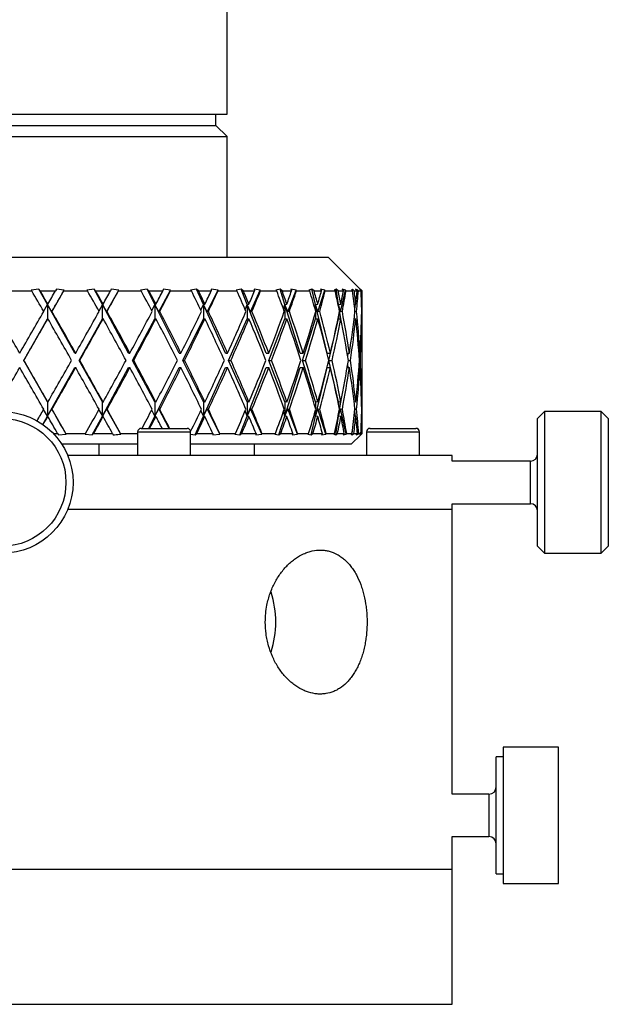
# Model space of a CAD drawing. Header units: inches. Extents: x 0.6 to 20.8, y 0.4 to 16.7.
# Tile 11 of 15: x 10.9 to 12.5, y 11.2 to 13.9. Entities that reach past the tile are written whole.
import ezdxf

# ---------------------------------------------------------------- set-up
doc = ezdxf.new("R2010")
doc.units = ezdxf.units.IN
doc.header["$MEASUREMENT"] = 0

msp = doc.modelspace()

# ---------------------------------------------------------------- linework, layer by layer
at = {"color": 7, "linetype": 'Continuous', "lineweight": 25}
for p, q in [((11.4518, 13.6539), (11.4518, 14.007)), ((10.2292, 13.6539), (11.4518, 13.6539)), ((11.4205, 13.6226), (11.4205, 13.6539)), ((10.2591, 13.6226), (11.4205, 13.6226)), ((11.4518, 13.5914), (11.4205, 13.6226)), ((10.2292, 13.5914), (11.4518, 13.5914)), ((11.4518, 13.2565), (11.4518, 13.5914)), ((9.9205, 13.2565), (11.0119, 13.2565)), ((11.0119, 13.2565), (11.733, 13.2565)), ((11.8227, 13.1669), (11.733, 13.2565)), ((10.8417, 13.1628), (10.9091, 13.1628)), ((10.9285, 13.1675), (10.9073, 13.165)), ((10.9073, 13.165), (10.9091, 13.1628)), ((10.9322, 13.1628), (10.9285, 13.1675)), ((10.9527, 13.1246), (10.9285, 13.1675)), ((10.9322, 13.1628), (10.975, 13.1628)), ((10.9643, 13.1047), (10.9991, 13.165)), ((10.9775, 13.1675), (10.975, 13.1628)), ((10.9991, 13.165), (10.9775, 13.1675)), ((10.9979, 13.1628), (10.9991, 13.165)), ((10.9979, 13.1628), (11.0639, 13.1628)), ((11.0821, 13.1675), (11.0619, 13.165)), ((11.0619, 13.165), (11.0639, 13.1628)), ((11.0865, 13.1628), (11.0821, 13.1675)), ((11.1053, 13.1246), (11.0821, 13.1675)), ((11.0865, 13.1628), (11.1279, 13.1628)), ((11.1167, 13.1047), (11.1507, 13.165)), ((11.1295, 13.1675), (11.1279, 13.1628)), ((11.1507, 13.165), (11.1295, 13.1675)), ((11.15, 13.1628), (11.1507, 13.165)), ((11.15, 13.1628), (11.213, 13.1628)), ((11.2295, 13.1675), (11.2107, 13.165)), ((11.2107, 13.165), (11.213, 13.1628)), ((11.2343, 13.1628), (11.2295, 13.1675)), ((11.251, 13.1246), (11.2295, 13.1675)), ((11.2343, 13.1628), (11.2733, 13.1628)), ((11.2618, 13.1047), (11.2944, 13.165)), ((11.2741, 13.1675), (11.2733, 13.1628)), ((11.2944, 13.165), (11.2741, 13.1675)), ((11.294, 13.1628), (11.2944, 13.165)), ((11.294, 13.1628), (11.3525, 13.1628)), ((11.3669, 13.1675), (11.35, 13.165)), ((11.35, 13.165), (11.3525, 13.1628)), ((11.3722, 13.1628), (11.3669, 13.1675)), ((11.3862, 13.1246), (11.3669, 13.1675)), ((11.3722, 13.1628), (11.4078, 13.1628)), ((11.3963, 13.1047), (11.4265, 13.165)), ((11.4265, 13.165), (11.4077, 13.1675)), ((11.4077, 13.1675), (11.4078, 13.1628)), ((11.4266, 13.1628), (11.4265, 13.165)), ((11.4266, 13.1628), (11.4791, 13.1628)), ((11.4911, 13.1675), (11.4765, 13.165)), ((11.4765, 13.165), (11.4791, 13.1628)), ((11.4966, 13.1628), (11.4911, 13.1675)), ((11.5077, 13.1246), (11.4911, 13.1675)), ((11.4966, 13.1628), (11.528, 13.1628)), ((11.5167, 13.1047), (11.5439, 13.165)), ((11.5439, 13.165), (11.527, 13.1675)), ((11.527, 13.1675), (11.528, 13.1628)), ((11.5444, 13.1628), (11.5439, 13.165)), ((11.5444, 13.1628), (11.5897, 13.1628)), ((11.5988, 13.1675), (11.587, 13.165)), ((11.587, 13.165), (11.5897, 13.1628)), ((11.6045, 13.1628), (11.5988, 13.1675)), ((11.6124, 13.1246), (11.5988, 13.1675)), ((11.6045, 13.1628), (11.6309, 13.1628)), ((11.6202, 13.1047), (11.6436, 13.165)), ((11.6436, 13.165), (11.629, 13.1675)), ((11.629, 13.1675), (11.6309, 13.1628)), ((11.6445, 13.1628), (11.6436, 13.165)), ((11.6445, 13.1628), (11.6814, 13.1628)), ((11.6876, 13.1675), (11.6787, 13.165)), ((11.6787, 13.165), (11.6814, 13.1628)), ((11.6933, 13.1628), (11.6876, 13.1675)), ((11.6977, 13.1246), (11.6876, 13.1675)), ((11.6933, 13.1628), (11.714, 13.1628)), ((11.7041, 13.1047), (11.7232, 13.165)), ((11.7232, 13.165), (11.7113, 13.1675)), ((11.7113, 13.1675), (11.714, 13.1628)), ((11.7245, 13.1628), (11.7232, 13.165)), ((11.7245, 13.1628), (11.7521, 13.1628)), ((11.7552, 13.1675), (11.7495, 13.165)), ((11.7495, 13.165), (11.7521, 13.1628)), ((11.7607, 13.1628), (11.7552, 13.1675)), ((11.7617, 13.1246), (11.7552, 13.1675)), ((11.7607, 13.1628), (11.7752, 13.1628)), ((11.7664, 13.1047), (11.7807, 13.165)), ((11.7807, 13.165), (11.7718, 13.1675)), ((11.7718, 13.1675), (11.7752, 13.1628)), ((11.7824, 13.1628), (11.7807, 13.165)), ((11.7824, 13.1628), (11.8, 13.1628)), ((11.7999, 13.1675), (11.7975, 13.165)), ((11.7975, 13.165), (11.8, 13.1628)), ((11.8051, 13.1628), (11.7999, 13.1675)), ((11.8003, 13.1612), (11.7999, 13.1675)), ((11.8051, 13.1628), (11.8131, 13.1628)), ((11.8147, 13.165), (11.809, 13.1675)), ((11.809, 13.1675), (11.8131, 13.1628)), ((11.8108, 13.1389), (11.8147, 13.165)), ((11.8167, 13.1628), (11.8147, 13.165)), ((11.8167, 13.1628), (11.824, 13.1628)), ((11.8255, 13.1628), (11.8206, 13.1675)), ((11.8206, 13.1675), (11.8217, 13.165)), ((11.8217, 13.165), (11.824, 13.1628)), ((11.8226, 13.1669), (11.8221, 13.1675)), ((11.8221, 13.1675), (11.8268, 13.1628)), ((11.8255, 13.1628), (11.8268, 13.1628)), ((11.8268, 13.0738), (11.8268, 13.1371)), ((10.942, 13.1058), (10.9527, 13.1246)), ((10.9527, 13.1246), (10.9536, 13.1255)), ((10.9527, 13.1246), (10.9527, 13.0846)), ((11.029, 12.9896), (10.9527, 13.1246)), ((10.9643, 13.1047), (10.9527, 13.1246)), ((10.9651, 13.1055), (10.9643, 13.1047)), ((11.1053, 13.1246), (11.0955, 13.1066)), ((11.1072, 13.1255), (11.1053, 13.1246)), ((11.1053, 13.0846), (11.1053, 13.1246)), ((11.1781, 12.9896), (11.1053, 13.1246)), ((11.1053, 13.1246), (11.1167, 13.1047)), ((11.1167, 13.1047), (11.1183, 13.1055)), ((11.2423, 13.1076), (11.251, 13.1246)), ((11.251, 13.1246), (11.2539, 13.1255)), ((11.251, 13.1246), (11.251, 13.0846)), ((11.3186, 12.9896), (11.251, 13.1246)), ((11.2618, 13.1047), (11.251, 13.1246)), ((11.2644, 13.1055), (11.2618, 13.1047)), ((11.379, 13.1087), (11.3862, 13.1246)), ((11.3862, 13.1246), (11.3901, 13.1255)), ((11.3862, 13.1246), (11.3862, 13.0846)), ((11.4469, 12.9896), (11.3862, 13.1246)), ((11.3963, 13.1047), (11.3862, 13.1246)), ((11.3997, 13.1055), (11.3963, 13.1047)), ((11.502, 13.1101), (11.5077, 13.1246)), ((11.5077, 13.1246), (11.5124, 13.1255)), ((11.5077, 13.1246), (11.5077, 13.0846)), ((11.5167, 13.1047), (11.5077, 13.1246)), ((11.56, 12.9896), (11.5077, 13.1246)), ((11.5208, 13.1055), (11.5167, 13.1047)), ((11.6084, 13.1121), (11.6124, 13.1246)), ((11.6124, 13.1246), (11.6179, 13.1255)), ((11.6124, 13.1246), (11.6124, 13.0846)), ((11.6551, 12.9896), (11.6124, 13.1246)), ((11.6202, 13.1047), (11.6124, 13.1246)), ((11.6249, 13.1055), (11.6202, 13.1047)), ((11.6955, 13.1151), (11.6977, 13.1246)), ((11.6977, 13.1246), (11.7038, 13.1255)), ((11.6977, 13.1246), (11.6977, 13.1072)), ((11.7297, 12.9896), (11.6977, 13.1246)), ((11.7041, 13.1047), (11.6977, 13.1246)), ((11.6977, 13.1039), (11.6977, 13.0846)), ((11.7093, 13.1055), (11.7041, 13.1047)), ((11.7611, 13.1209), (11.7617, 13.1246)), ((11.7617, 13.1246), (11.7682, 13.1255)), ((11.7617, 13.1246), (11.7617, 13.1181)), ((11.7676, 13.0855), (11.7617, 13.1246)), ((11.7664, 13.1047), (11.7617, 13.1246)), ((11.772, 13.1055), (11.7664, 13.1047)), ((11.8049, 13.1249), (11.8094, 13.1255)), ((11.8065, 13.1109), (11.8087, 13.1255)), ((11.8114, 13.1055), (11.8071, 13.1049)), ((11.8254, 13.1254), (11.8263, 13.1255)), ((11.8266, 13.1055), (11.8259, 13.1054)), ((10.8865, 12.9696), (10.9527, 13.0846)), ((10.9527, 13.0846), (10.9536, 13.0855)), ((11.0403, 12.9696), (11.1053, 13.0846)), ((11.1072, 13.0855), (11.1053, 13.0846)), ((11.1889, 12.9696), (11.251, 13.0846)), ((11.251, 13.0846), (11.2539, 13.0855)), ((11.3286, 12.9696), (11.3862, 13.0846)), ((11.3862, 13.0846), (11.3901, 13.0855)), ((11.4559, 12.9696), (11.5077, 13.0846)), ((11.5077, 13.0846), (11.5124, 13.0855)), ((11.5678, 12.9696), (11.6124, 13.0846)), ((11.6124, 13.0846), (11.6179, 13.0855)), ((11.6614, 12.9696), (11.6977, 13.0846)), ((11.6977, 13.0846), (11.7038, 13.0855)), ((11.7344, 12.9696), (11.7617, 13.0846)), ((11.7617, 13.0929), (11.7617, 13.0846)), ((11.7617, 13.0846), (11.7682, 13.0855)), ((11.8047, 13.0849), (11.8094, 13.0855)), ((11.805, 13.0849), (11.8049, 13.0866)), ((11.8254, 13.0854), (11.8263, 13.0855)), ((11.8268, 12.9054), (11.8268, 13.0338)), ((10.9527, 12.8547), (10.8865, 12.9696)), ((10.8865, 12.9696), (10.8869, 12.9696)), ((11.029, 12.9896), (11.0311, 12.9896)), ((11.1053, 12.8547), (11.0403, 12.9696)), ((11.0403, 12.9696), (11.0423, 12.9696)), ((11.1781, 12.9896), (11.1817, 12.9896)), ((11.251, 12.8547), (11.1889, 12.9696)), ((11.1889, 12.9696), (11.1924, 12.9696)), ((11.3186, 12.9896), (11.3236, 12.9896)), ((11.3862, 12.8547), (11.3286, 12.9696)), ((11.3286, 12.9696), (11.3335, 12.9696)), ((11.4469, 12.9896), (11.4532, 12.9896)), ((11.5077, 12.8547), (11.4559, 12.9696)), ((11.4559, 12.9696), (11.4622, 12.9696)), ((11.56, 12.9896), (11.5674, 12.9896)), ((11.6124, 12.8547), (11.5678, 12.9696)), ((11.5678, 12.9696), (11.5751, 12.9696)), ((11.6551, 12.9896), (11.6634, 12.9896)), ((11.6977, 12.8547), (11.6614, 12.9696)), ((11.6614, 12.9696), (11.6697, 12.9696)), ((11.7297, 12.9896), (11.7388, 12.9896)), ((11.7617, 12.8547), (11.7344, 12.9696)), ((11.7344, 12.9696), (11.7435, 12.9696)), ((11.7854, 12.9896), (11.7917, 12.9896)), ((11.7868, 12.981), (11.7882, 12.9896)), ((11.7887, 12.9696), (11.7947, 12.9696)), ((11.8182, 12.9896), (11.8209, 12.9896)), ((11.8196, 12.9696), (11.8221, 12.9696)), ((10.9527, 12.8147), (11.029, 12.9496)), ((11.029, 12.9496), (11.0311, 12.9496)), ((11.1053, 12.8147), (11.1781, 12.9496)), ((11.1781, 12.9496), (11.1817, 12.9496)), ((11.251, 12.8147), (11.3186, 12.9496)), ((11.3186, 12.9496), (11.3236, 12.9496)), ((11.3862, 12.8147), (11.4469, 12.9496)), ((11.4469, 12.9496), (11.4532, 12.9496)), ((11.5077, 12.8147), (11.56, 12.9496)), ((11.56, 12.9496), (11.5674, 12.9496)), ((11.6124, 12.8147), (11.6551, 12.9496)), ((11.6551, 12.9496), (11.6634, 12.9496)), ((11.6977, 12.8147), (11.7297, 12.9496)), ((11.7297, 12.9496), (11.7388, 12.9496)), ((11.7854, 12.9496), (11.7917, 12.9496)), ((11.7882, 12.9496), (11.7868, 12.9583)), ((11.8182, 12.9496), (11.8209, 12.9496)), ((11.8268, 12.8022), (11.8268, 12.8654)), ((10.9527, 12.8147), (10.942, 12.8335)), ((10.9527, 12.8547), (10.9527, 12.8147)), ((10.9536, 12.8537), (10.9527, 12.8547)), ((10.9527, 12.8147), (10.9643, 12.8346)), ((10.9643, 12.8346), (10.9651, 12.8338)), ((11.0045, 12.765), (10.9643, 12.8346)), ((11.0955, 12.8326), (11.1053, 12.8147)), ((11.1053, 12.8147), (11.1053, 12.8547)), ((11.1053, 12.8547), (11.1072, 12.8537)), ((11.1167, 12.8346), (11.1053, 12.8147)), ((11.1183, 12.8338), (11.1167, 12.8346)), ((11.156, 12.765), (11.1167, 12.8346)), ((11.251, 12.8147), (11.2423, 12.8317)), ((11.251, 12.8547), (11.251, 12.8147)), ((11.2539, 12.8537), (11.251, 12.8547)), ((11.251, 12.8147), (11.2618, 12.8346)), ((11.2618, 12.8346), (11.2644, 12.8338)), ((11.2909, 12.7807), (11.2618, 12.8346)), ((11.3862, 12.8147), (11.379, 12.8306)), ((11.3862, 12.8547), (11.3862, 12.8147)), ((11.3901, 12.8537), (11.3862, 12.8547)), ((11.3862, 12.8147), (11.3963, 12.8346)), ((11.3963, 12.8346), (11.3997, 12.8338)), ((11.4312, 12.765), (11.3963, 12.8346)), ((11.5077, 12.8547), (11.5077, 12.8147)), ((11.5124, 12.8537), (11.5077, 12.8547)), ((11.5077, 12.8147), (11.5167, 12.8346)), ((11.5167, 12.8346), (11.5208, 12.8338)), ((11.5481, 12.765), (11.5167, 12.8346)), ((11.6124, 12.8547), (11.6124, 12.8147)), ((11.6179, 12.8537), (11.6124, 12.8547)), ((11.6124, 12.8147), (11.6202, 12.8346)), ((11.6202, 12.8346), (11.6249, 12.8338)), ((11.6472, 12.765), (11.6202, 12.8346)), ((11.6977, 12.8547), (11.6977, 12.8354)), ((11.7038, 12.8537), (11.6977, 12.8547)), ((11.6977, 12.8147), (11.7041, 12.8346)), ((11.6977, 12.8321), (11.6977, 12.8147)), ((11.7041, 12.8346), (11.7093, 12.8338)), ((11.7261, 12.765), (11.7041, 12.8346)), ((11.7617, 12.8547), (11.7617, 12.8464)), ((11.7682, 12.8537), (11.7617, 12.8547)), ((11.7617, 12.8147), (11.7676, 12.8538)), ((11.7617, 12.8147), (11.7664, 12.8346)), ((11.7664, 12.8346), (11.772, 12.8338)), ((11.7829, 12.765), (11.7664, 12.8346)), ((11.8094, 12.8537), (11.8047, 12.8544)), ((11.8049, 12.8527), (11.805, 12.8543)), ((11.8071, 12.8344), (11.8114, 12.8338)), ((11.8263, 12.8537), (11.8254, 12.8539)), ((11.8259, 12.8339), (11.8266, 12.8338)), ((10.9398, 12.7917), (10.9527, 12.8147)), ((10.9536, 12.8137), (10.9527, 12.8147)), ((11.0771, 12.7624), (11.1053, 12.8147)), ((11.1053, 12.8147), (11.1072, 12.8137)), ((11.2339, 12.7807), (11.251, 12.8147)), ((11.2539, 12.8137), (11.251, 12.8147)), ((11.3627, 12.7624), (11.3862, 12.8147)), ((11.3901, 12.8137), (11.3862, 12.8147)), ((11.4874, 12.7624), (11.5077, 12.8147)), ((11.5077, 12.8147), (11.502, 12.8292)), ((11.5124, 12.8137), (11.5077, 12.8147)), ((11.5958, 12.7624), (11.6124, 12.8147)), ((11.6124, 12.8147), (11.6084, 12.8272)), ((11.6179, 12.8137), (11.6124, 12.8147)), ((11.6854, 12.7624), (11.6977, 12.8147)), ((11.6977, 12.8147), (11.6955, 12.8242)), ((11.7038, 12.8137), (11.6977, 12.8147)), ((11.7537, 12.7624), (11.7617, 12.8147)), ((11.7617, 12.8147), (11.7611, 12.8184)), ((11.7617, 12.8212), (11.7617, 12.8147)), ((11.7682, 12.8137), (11.7617, 12.8147)), ((11.8094, 12.8137), (11.8049, 12.8144)), ((11.8087, 12.8138), (11.8065, 12.8284)), ((11.8263, 12.8137), (11.8254, 12.8139)), ((12.3339, 12.8274), (12.3142, 12.8077)), ((12.3142, 12.4863), (12.3142, 12.8077)), ((12.4914, 12.8274), (12.3339, 12.8274)), ((12.3339, 12.8274), (12.3339, 12.4703)), ((12.511, 12.8077), (12.4914, 12.8274)), ((12.4914, 12.4337), (12.4914, 12.8274)), ((12.511, 12.8077), (12.511, 12.4534)), ((11.213, 12.7807), (11.3406, 12.7807)), ((11.7993, 12.7624), (11.8003, 12.7781)), ((11.8161, 12.765), (11.8108, 12.8004)), ((11.8487, 12.7807), (11.8489, 12.7807)), ((11.8489, 12.7807), (11.8676, 12.7807)), ((11.8676, 12.7807), (11.9765, 12.7807)), ((10.9691, 12.7665), (10.9807, 12.7665)), ((10.9807, 12.7665), (10.9829, 12.7624)), ((10.9829, 12.7624), (11.0045, 12.765)), ((11.0045, 12.765), (11.0037, 12.7665)), ((11.0037, 12.7665), (11.0583, 12.7665)), ((11.0583, 12.7665), (11.0569, 12.765)), ((11.0569, 12.765), (11.0771, 12.7624)), ((11.0771, 12.7624), (11.0808, 12.7665)), ((11.0808, 12.7665), (11.1334, 12.7665)), ((11.1334, 12.7665), (11.1348, 12.7624)), ((11.156, 12.765), (11.1555, 12.7665)), ((11.1555, 12.7665), (11.2032, 12.7665)), ((11.2032, 12.7709), (11.2032, 12.7055)), ((11.2032, 12.7709), (11.3504, 12.7709)), ((11.3504, 12.7055), (11.3504, 12.7709)), ((11.3504, 12.7643), (11.3627, 12.7624)), ((11.3627, 12.7624), (11.3673, 12.7665)), ((11.3673, 12.7665), (11.4125, 12.7665)), ((11.4125, 12.7665), (11.4124, 12.7624)), ((11.4124, 12.7624), (11.4312, 12.765)), ((11.4312, 12.765), (11.4312, 12.7665)), ((11.4312, 12.7665), (11.4747, 12.7665)), ((11.4747, 12.7665), (11.4729, 12.765)), ((11.4729, 12.765), (11.4874, 12.7624)), ((11.4874, 12.7624), (11.4922, 12.7665)), ((11.4922, 12.7665), (11.5321, 12.7665)), ((11.5321, 12.7665), (11.5312, 12.7624)), ((11.5312, 12.7624), (11.5481, 12.765)), ((11.5481, 12.765), (11.5484, 12.7665)), ((11.5484, 12.7665), (11.5859, 12.7665)), ((11.5859, 12.7665), (11.584, 12.765)), ((11.584, 12.765), (11.5958, 12.7624)), ((11.5958, 12.7624), (11.6008, 12.7665)), ((11.6008, 12.7665), (11.6343, 12.7665)), ((11.6343, 12.7665), (11.6327, 12.7624)), ((11.6327, 12.7624), (11.6472, 12.765)), ((11.6472, 12.765), (11.6478, 12.7665)), ((11.6478, 12.7665), (11.6784, 12.7665)), ((11.6784, 12.7665), (11.6765, 12.765)), ((11.6765, 12.765), (11.6854, 12.7624)), ((11.6854, 12.7624), (11.6903, 12.7665)), ((11.6903, 12.7665), (11.7167, 12.7665)), ((11.7167, 12.7665), (11.7143, 12.7624)), ((11.7143, 12.7624), (11.7261, 12.765)), ((11.7261, 12.765), (11.727, 12.7665)), ((11.727, 12.7665), (11.7499, 12.7665)), ((11.7499, 12.7665), (11.7481, 12.765)), ((11.7481, 12.765), (11.7537, 12.7624)), ((11.7537, 12.7624), (11.7586, 12.7665)), ((11.7586, 12.7665), (11.7771, 12.7665)), ((11.7771, 12.7665), (11.774, 12.7624)), ((11.774, 12.7624), (11.7829, 12.765)), ((11.7829, 12.765), (11.7841, 12.7665)), ((11.7841, 12.7665), (11.7987, 12.7665)), ((11.7968, 12.7365), (11.8231, 12.7629)), ((11.7987, 12.7665), (11.7969, 12.765)), ((11.7969, 12.765), (11.7993, 12.7624)), ((11.7993, 12.7624), (11.8039, 12.7665)), ((11.8039, 12.7665), (11.8141, 12.7665)), ((11.8141, 12.7665), (11.8105, 12.7624)), ((11.8105, 12.7624), (11.8161, 12.765)), ((11.8161, 12.765), (11.8175, 12.7665)), ((11.8175, 12.7665), (11.8236, 12.7665)), ((11.8209, 12.7624), (11.8252, 12.7665)), ((11.8219, 12.765), (11.8209, 12.7624)), ((11.8236, 12.7665), (11.8219, 12.765)), ((11.8268, 12.7665), (11.8231, 12.7629)), ((11.8252, 12.7665), (11.8268, 12.7665)), ((11.8389, 12.7709), (11.8389, 12.7055)), ((11.8389, 12.7709), (11.8391, 12.7709)), ((11.8391, 12.7709), (11.8391, 12.7055)), ((11.8391, 12.7709), (11.8606, 12.7709)), ((11.8606, 12.7709), (11.9863, 12.7709)), ((11.9863, 12.7055), (11.9863, 12.7709)), ((11.2032, 12.7365), (10.9927, 12.7365)), ((11.0961, 12.7055), (11.0961, 12.7365)), ((11.7968, 12.7365), (11.3504, 12.7365)), ((11.5268, 12.7365), (11.5268, 12.7055)), ((12.0768, 12.7055), (11.0088, 12.7055)), ((12.0768, 12.6896), (12.0768, 12.7055)), ((12.2945, 12.6896), (12.0768, 12.6896)), ((12.2945, 12.5824), (12.2945, 12.6896)), ((12.0768, 12.5715), (12.2945, 12.5715)), ((12.0768, 12.5555), (12.0768, 12.5715)), ((12.2945, 12.5715), (12.2945, 12.5824)), ((12.0768, 12.5555), (11.0088, 12.5555)), ((12.0768, 11.7646), (12.0768, 12.5555)), ((12.3142, 12.4534), (12.3142, 12.4863)), ((12.3142, 12.4534), (12.3339, 12.4337)), ((12.3339, 12.4703), (12.3339, 12.4337)), ((12.4914, 12.4337), (12.511, 12.4534)), ((12.3339, 12.4337), (12.4914, 12.4337)), ((12.3725, 11.8945), (12.2189, 11.8945)), ((12.2189, 11.8945), (12.2189, 11.5934)), ((12.3725, 11.5934), (12.3725, 11.8945)), ((12.2189, 11.8683), (12.1992, 11.8683)), ((12.1992, 11.6089), (12.1992, 11.8683)), ((12.1795, 11.7646), (12.0768, 11.7646)), ((12.1795, 11.7646), (12.1795, 11.6465)), ((12.0768, 11.5555), (12.0768, 11.6465)), ((12.0768, 11.6465), (12.1795, 11.6465)), ((12.1992, 11.5427), (12.1992, 11.6089)), ((12.2189, 11.5934), (12.2189, 11.5165)), ((12.3725, 11.5165), (12.3725, 11.5934)), ((12.0768, 11.5555), (9.5768, 11.5555)), ((12.0768, 11.1805), (12.0768, 11.5555)), ((12.1992, 11.5427), (12.2189, 11.5427)), ((12.2189, 11.5165), (12.3725, 11.5165)), ((9.5768, 11.1805), (12.0768, 11.1805))]:
    msp.add_line(p, q, dxfattribs=at)
for radius in [0.1969, 0.1772]:
    msp.add_circle((10.8268, 12.6305), radius, dxfattribs=at)
for centre, radius, start, end in [((11.213, 12.7709), 0.00984, 90, 180), ((11.3406, 12.7709), 0.00984, 0, 90), ((11.8487, 12.7709), 0.00984, 90, 180), ((11.8489, 12.7709), 0.00984, 90, 180), ((11.9765, 12.7709), 0.00984, 0, 90), ((12.2945, 12.7093), 0.0197, 270, 0), ((12.2945, 12.5518), 0.0197, 0, 90), ((11.3161, 12.2434), 0.2708, 359.8165, 17.596), ((11.3161, 12.2416), 0.2708, 342.3713, 0.184), ((12.1795, 11.7843), 0.0197, 270, 360), ((12.1795, 11.6268), 0.0197, 0, 90)]:
    msp.add_arc(centre, radius, start, end, dxfattribs=at)
for centre, major_axis, ratio, start_param, end_param in [((10.8268, 12.9496), (-0.988, 1.7298), 0.089151, 4.751634, 4.784872), ((10.8268, 12.9896), (-0.988, 1.7298), 0.089151, 4.740051, 4.761632), ((10.8268, 12.9896), (0.9993, 1.7319), 0.021059, 4.803079, 4.824661), ((10.8268, 12.9496), (0.9993, 1.7319), 0.021059, 4.814662, 4.8479), ((10.8268, 12.9496), (-0.9624, 1.7254), 0.15748, 4.714899, 4.748137), ((10.8268, 12.9896), (-0.9624, 1.7254), 0.15748, 4.703316, 4.724897), ((10.8268, 12.9896), (0.988, 1.7298), 0.089151, 4.841807, 4.863388), ((10.8268, 12.9496), (0.988, 1.7298), 0.089151, 4.85339, 4.886627), ((10.8268, 12.9496), (-0.9213, 1.7195), 0.226103, 4.681949, 4.715186), ((10.8268, 12.9896), (-0.9213, 1.7195), 0.226103, 4.670366, 4.691947), ((10.8268, 12.9896), (0.9624, 1.7254), 0.15748, 4.878541, 4.900123), ((10.8268, 12.9496), (0.9624, 1.7254), 0.15748, 4.890124, 4.923362), ((10.8268, 12.9496), (-0.8631, 1.7133), 0.294824, 4.655072, 4.688309), ((10.8268, 12.9896), (-0.8631, 1.7133), 0.294824, 4.643489, 4.66507), ((10.8268, 12.9896), (0.9213, 1.7195), 0.226103, 4.911492, 4.933073), ((10.8268, 12.9496), (0.9213, 1.7195), 0.226103, 4.923075, 4.956313), ((10.8268, 12.9496), (-0.7845, 1.7085), 0.362958, 4.637364, 4.670601), ((10.8268, 12.9896), (-0.7845, 1.7085), 0.362958, 4.625781, 4.647362), ((10.8268, 12.9896), (0.8631, 1.7133), 0.294824, 4.938369, 4.95995), ((10.8268, 12.9496), (0.8631, 1.7133), 0.294824, 4.949952, 4.983189), ((10.8268, 12.9496), (-0.681, 1.7072), 0.428922, 4.633058, 4.666295), ((10.8268, 12.9896), (-0.681, 1.7072), 0.428922, 4.621475, 4.643056), ((10.8268, 12.9896), (0.7845, 1.7085), 0.362958, 4.956077, 4.977658), ((10.8268, 12.9496), (0.7845, 1.7085), 0.362958, 4.96766, 5.000898), ((10.8268, 12.9496), (-0.546, 1.7113), 0.489571, 4.647572, 4.680809), ((10.8268, 12.9896), (-0.546, 1.7113), 0.489571, 4.635989, 4.65757), ((10.8268, 12.9896), (0.681, 1.7072), 0.428922, 4.960383, 4.981964), ((10.8268, 12.9496), (0.681, 1.7072), 0.428922, 4.971966, 5.005203), ((10.8268, 12.9496), (-0.3726, 1.7203), 0.539415, 4.686202, 4.71944), ((10.8268, 12.9896), (-0.3726, 1.7203), 0.539415, 4.674619, 4.6962), ((10.8268, 12.9896), (0.546, 1.7113), 0.489571, 4.945869, 4.96745), ((10.8268, 12.9496), (0.546, 1.7113), 0.489571, 4.957452, 4.99069), ((10.8268, 12.9496), (-0.1607, 1.7296), 0.570645, 4.749534, 4.782771), ((10.8268, 12.9896), (-0.1607, 1.7296), 0.570645, 4.737951, 4.759532), ((10.8268, 12.9896), (0.3726, 1.7203), 0.539415, 4.907238, 4.92882), ((10.8268, 12.9496), (0.3726, 1.7203), 0.539415, 4.918821, 4.952059), ((10.8268, 12.9496), (0.0728, 1.7315), 0.575988, 4.826713, 4.85995), ((10.8268, 12.9896), (0.0728, 1.7315), 0.575988, 4.81513, 4.836711), ((10.8268, 12.9896), (0.1607, 1.7296), 0.570645, 4.843907, 4.865488), ((10.8268, 12.9496), (0.1607, 1.7296), 0.570645, 4.85549, 4.885431), ((10.8268, 12.9896), (-0.9993, 1.7319), 0.021059, 4.700238, 4.767195), ((10.8268, 12.9896), (0.9993, 1.7319), 0.021059, 4.72454, 4.791496), ((10.8268, 12.9896), (-0.988, 1.7298), 0.089151, 4.661511, 4.728468), ((10.8268, 12.9896), (0.988, 1.7298), 0.089151, 4.763267, 4.830224), ((10.8268, 12.9896), (-0.9624, 1.7254), 0.15748, 4.624776, 4.691733), ((10.8268, 12.9896), (0.9624, 1.7254), 0.15748, 4.800002, 4.866958), ((10.8268, 12.9896), (-0.9213, 1.7195), 0.226103, 4.591826, 4.658783), ((10.8268, 12.9896), (0.9213, 1.7195), 0.226103, 4.832952, 4.899909), ((10.8268, 12.9896), (-0.8631, 1.7133), 0.294824, 4.564949, 4.631906), ((10.8268, 12.9896), (0.8631, 1.7133), 0.294824, 4.859829, 4.926786), ((10.8268, 12.9896), (-0.7845, 1.7085), 0.362958, 4.547241, 4.614198), ((10.8268, 12.9896), (0.7845, 1.7085), 0.362958, 4.877537, 4.944494), ((10.8268, 12.9896), (-0.681, 1.7072), 0.428922, 4.542935, 4.609892), ((10.8268, 12.9896), (0.681, 1.7072), 0.428922, 4.881843, 4.9488), ((10.8268, 12.9896), (-0.546, 1.7113), 0.489571, 4.557449, 4.624406), ((10.8268, 12.9896), (0.546, 1.7113), 0.489571, 4.867329, 4.934286), ((10.8268, 12.9896), (-0.3726, 1.7203), 0.539415, 4.596079, 4.663036), ((10.8268, 12.9896), (0.3726, 1.7203), 0.539415, 4.828699, 4.895655), ((10.8268, 12.9896), (-0.1607, 1.7296), 0.570645, 4.659411, 4.726368), ((10.8268, 12.9896), (0.1607, 1.7296), 0.570645, 4.765367, 4.832324), ((10.8268, 12.9896), (0.0728, 1.7315), 0.575988, 4.77366, 4.803547), ((10.8268, 12.9496), (0.9993, 1.7319), 0.021059, 4.736087, 4.803079), ((10.8268, 12.9496), (-0.988, 1.7298), 0.089151, 4.673058, 4.740051), ((10.8268, 12.9496), (0.988, 1.7298), 0.089151, 4.774814, 4.841807), ((10.8268, 12.9496), (-0.9624, 1.7254), 0.15748, 4.636324, 4.703316), ((10.8268, 12.9496), (0.9624, 1.7254), 0.15748, 4.811549, 4.878541), ((10.8268, 12.9496), (-0.9213, 1.7195), 0.226103, 4.603373, 4.670366), ((10.8268, 12.9496), (0.9213, 1.7195), 0.226103, 4.844499, 4.911492), ((10.8268, 12.9496), (-0.8631, 1.7133), 0.294824, 4.576496, 4.643489), ((10.8268, 12.9496), (0.8631, 1.7133), 0.294824, 4.871376, 4.938369), ((10.8268, 12.9496), (-0.7845, 1.7085), 0.362958, 4.558788, 4.625781), ((10.8268, 12.9496), (0.7845, 1.7085), 0.362958, 4.889084, 4.956077), ((10.8268, 12.9496), (-0.681, 1.7072), 0.428922, 4.554482, 4.621475), ((10.8268, 12.9496), (0.681, 1.7072), 0.428922, 4.89339, 4.960383), ((10.8268, 12.9496), (-0.546, 1.7113), 0.489571, 4.568996, 4.635989), ((10.8268, 12.9496), (0.546, 1.7113), 0.489571, 4.878876, 4.945869), ((10.8268, 12.9496), (-0.3726, 1.7203), 0.539415, 4.607627, 4.674619), ((10.8268, 12.9496), (0.3726, 1.7203), 0.539415, 4.840246, 4.907238), ((10.8268, 12.9496), (-0.1607, 1.7296), 0.570645, 4.670958, 4.737951), ((10.8268, 12.9496), (0.1607, 1.7296), 0.570645, 4.776914, 4.843907), ((10.8268, 12.9496), (0.0728, 1.7315), 0.575988, 4.785221, 4.81513), ((10.8268, 12.9896), (-0.9993, 1.7319), 0.021059, 4.621699, 4.688691), ((10.8268, 12.9896), (0.988, 1.7298), 0.089151, 4.684727, 4.75172), ((10.8268, 12.9896), (-0.988, 1.7298), 0.089151, 4.582971, 4.649964), ((10.8268, 12.9896), (0.9624, 1.7254), 0.15748, 4.721462, 4.788454), ((10.8268, 12.9896), (-0.9624, 1.7254), 0.15748, 4.546236, 4.613229), ((10.8268, 12.9896), (0.9213, 1.7195), 0.226103, 4.754412, 4.821405), ((10.8268, 12.9896), (-0.9213, 1.7195), 0.226103, 4.513286, 4.580279), ((10.8268, 12.9896), (0.8631, 1.7133), 0.294824, 4.781289, 4.848282), ((10.8268, 12.9896), (-0.8631, 1.7133), 0.294824, 4.486409, 4.553402), ((10.8268, 12.9896), (0.7845, 1.7085), 0.362958, 4.798997, 4.86599), ((10.8268, 12.9896), (-0.7845, 1.7085), 0.362958, 4.468701, 4.535694), ((10.8268, 12.9896), (0.681, 1.7072), 0.428922, 4.803303, 4.870296), ((10.8268, 12.9896), (-0.681, 1.7072), 0.428922, 4.464395, 4.531388), ((10.8268, 12.9896), (0.546, 1.7113), 0.489571, 4.788789, 4.855782), ((10.8268, 12.9896), (-0.546, 1.7113), 0.489571, 4.478909, 4.545902), ((10.8268, 12.9896), (0.3726, 1.7203), 0.539415, 4.750159, 4.817151), ((10.8268, 12.9896), (-0.3726, 1.7203), 0.539415, 4.51754, 4.584532), ((10.8268, 12.9896), (0.1607, 1.7296), 0.570645, 4.686827, 4.75382), ((10.8268, 12.9896), (-0.1607, 1.7296), 0.570645, 4.580871, 4.647864), ((10.8268, 12.9496), (0.9993, 1.7319), 0.021059, 4.657583, 4.72454), ((10.8268, 12.9496), (-0.9993, 1.7319), 0.021059, 4.633282, 4.700238), ((10.8268, 12.9496), (0.988, 1.7298), 0.089151, 4.69631, 4.763267), ((10.8268, 12.9496), (-0.988, 1.7298), 0.089151, 4.594554, 4.661511), ((10.8268, 12.9496), (0.9624, 1.7254), 0.15748, 4.733045, 4.800002), ((10.8268, 12.9496), (-0.9624, 1.7254), 0.15748, 4.557819, 4.624776), ((10.8268, 12.9496), (0.9213, 1.7195), 0.226103, 4.765995, 4.832952), ((10.8268, 12.9496), (-0.9213, 1.7195), 0.226103, 4.524869, 4.591826), ((10.8268, 12.9496), (0.8631, 1.7133), 0.294824, 4.792872, 4.859829), ((10.8268, 12.9496), (-0.8631, 1.7133), 0.294824, 4.497992, 4.564949), ((10.8268, 12.9496), (0.7845, 1.7085), 0.362958, 4.81058, 4.877537), ((10.8268, 12.9496), (-0.7845, 1.7085), 0.362958, 4.480284, 4.547241), ((10.8268, 12.9496), (0.681, 1.7072), 0.428922, 4.814886, 4.881843), ((10.8268, 12.9496), (-0.681, 1.7072), 0.428922, 4.475978, 4.542935), ((10.8268, 12.9496), (0.546, 1.7113), 0.489571, 4.800372, 4.867329), ((10.8268, 12.9496), (-0.546, 1.7113), 0.489571, 4.490492, 4.557449), ((10.8268, 12.9496), (0.3726, 1.7203), 0.539415, 4.761742, 4.828699), ((10.8268, 12.9496), (-0.3726, 1.7203), 0.539415, 4.529123, 4.596079), ((10.8268, 12.9496), (0.1607, 1.7296), 0.570645, 4.69841, 4.765367), ((10.8268, 12.9496), (-0.1607, 1.7296), 0.570645, 4.592454, 4.659411), ((10.8268, 12.9896), (-0.0728, 1.7315), 0.575988, 4.609648, 4.639557), ((10.8268, 12.9496), (-0.0728, 1.7315), 0.575988, 4.621231, 4.651118), ((10.8268, 12.9896), (0.988, 1.7298), 0.089151, 4.654633, 4.673144), ((10.8268, 12.9896), (-0.9993, 1.7319), 0.021059, 4.571058, 4.610116), ((10.8268, 12.9896), (0.9624, 1.7254), 0.15748, 4.670821, 4.709879), ((10.8268, 12.9896), (-0.988, 1.7298), 0.089151, 4.532331, 4.571388), ((10.8268, 12.9896), (0.9213, 1.7195), 0.226103, 4.7125, 4.742829), ((10.8268, 12.9896), (-0.9624, 1.7254), 0.15748, 4.503857, 4.534654), ((10.8268, 12.9896), (0.8631, 1.7133), 0.294824, 4.733889, 4.769706), ((10.8268, 12.9896), (-0.9213, 1.7195), 0.226103, 4.462646, 4.501703), ((10.8268, 12.9896), (0.7845, 1.7085), 0.362958, 4.748357, 4.787414), ((10.8268, 12.9896), (-0.8631, 1.7133), 0.294824, 4.435769, 4.474826), ((10.8268, 12.9896), (0.681, 1.7072), 0.428922, 4.752663, 4.79172), ((10.8268, 12.9896), (-0.7845, 1.7085), 0.362958, 4.418061, 4.457118), ((10.8268, 12.9896), (0.546, 1.7113), 0.489571, 4.738149, 4.777206), ((10.8268, 12.9896), (-0.681, 1.7072), 0.428922, 4.413755, 4.452812), ((10.8268, 12.9896), (0.3726, 1.7203), 0.539415, 4.699518, 4.738576), ((10.8268, 12.9896), (-0.546, 1.7113), 0.489571, 4.428269, 4.467326), ((10.8268, 12.9896), (0.1607, 1.7296), 0.570645, 4.636187, 4.675244), ((10.8268, 12.9896), (-0.3726, 1.7203), 0.539415, 4.466899, 4.505957), ((10.8268, 12.9896), (-0.0728, 1.7315), 0.575988, 4.559008, 4.598065), ((10.8268, 12.9896), (-0.1607, 1.7296), 0.570645, 4.539347, 4.569288), ((10.8268, 12.9496), (0.988, 1.7298), 0.089151, 4.67162, 4.684727), ((10.8268, 12.9496), (-0.9993, 1.7319), 0.021059, 4.594313, 4.621699), ((10.8268, 12.9496), (0.9624, 1.7254), 0.15748, 4.694076, 4.721462), ((10.8268, 12.9496), (-0.988, 1.7298), 0.089151, 4.555586, 4.582971), ((10.8268, 12.9496), (0.9213, 1.7195), 0.226103, 4.735266, 4.754412), ((10.8268, 12.9496), (-0.9624, 1.7254), 0.15748, 4.52709, 4.546236), ((10.8268, 12.9496), (0.8631, 1.7133), 0.294824, 4.753904, 4.781289), ((10.8268, 12.9496), (-0.9213, 1.7195), 0.226103, 4.485901, 4.513286), ((10.8268, 12.9496), (0.7845, 1.7085), 0.362958, 4.771612, 4.798997), ((10.8268, 12.9496), (-0.8631, 1.7133), 0.294824, 4.459024, 4.486409), ((10.8268, 12.9496), (0.681, 1.7072), 0.428922, 4.775918, 4.803303), ((10.8268, 12.9496), (-0.7845, 1.7085), 0.362958, 4.441316, 4.468701), ((10.8268, 12.9496), (0.546, 1.7113), 0.489571, 4.761404, 4.788789), ((10.8268, 12.9496), (-0.681, 1.7072), 0.428922, 4.43701, 4.464395), ((10.8268, 12.9496), (0.3726, 1.7203), 0.539415, 4.722773, 4.750159), ((10.8268, 12.9496), (-0.546, 1.7113), 0.489571, 4.451524, 4.478909), ((10.8268, 12.9496), (0.1607, 1.7296), 0.570645, 4.659442, 4.686827), ((10.8268, 12.9496), (-0.3726, 1.7203), 0.539415, 4.490154, 4.51754), ((10.8268, 12.9496), (-0.0728, 1.7315), 0.575988, 4.582263, 4.609648), ((10.8268, 12.9496), (-0.1607, 1.7296), 0.570645, 4.553486, 4.580871)]:
    msp.add_ellipse(centre, major_axis=major_axis, ratio=ratio, start_param=start_param, end_param=end_param, dxfattribs=at)
for points, knots in [([(11.1348, 12.7624), (11.1407, 12.7631), (11.1478, 12.7639), (11.1548, 12.7648), (11.156, 12.765)], [0, 0, 0, 0, 0.833343, 1, 1, 1, 1]), ([(11.5579, 12.2425), (11.5583, 12.2315), (11.5589, 12.2148), (11.5628, 12.193), (11.568, 12.1716), (11.5754, 12.1511), (11.5847, 12.132), (11.5951, 12.1139), (11.6073, 12.0975), (11.6208, 12.0832), (11.6315, 12.0735), (11.6464, 12.0623), (11.6621, 12.0535), (11.6821, 12.046), (11.6983, 12.0427), (11.7142, 12.0423), (11.7298, 12.0438), (11.7448, 12.0481), (11.759, 12.055), (11.7726, 12.0637), (11.7851, 12.0749), (11.7964, 12.0884), (11.8043, 12.0997), (11.8115, 12.1119), (11.8179, 12.1251), (11.8236, 12.1393), (11.8286, 12.1541), (11.8327, 12.1696), (11.8359, 12.1855), (11.8384, 12.202), (11.8405, 12.2242), (11.841, 12.2467), (11.8398, 12.269), (11.8375, 12.2909), (11.8336, 12.3123), (11.8281, 12.3325), (11.8215, 12.3519), (11.8134, 12.37), (11.8038, 12.3862), (11.7958, 12.3974), (11.7872, 12.4075), (11.778, 12.4165), (11.7681, 12.4243), (11.7543, 12.4329), (11.7395, 12.4388), (11.724, 12.4419), (11.7083, 12.443), (11.6923, 12.4414), (11.6764, 12.437), (11.6606, 12.4308), (11.6452, 12.422), (11.6305, 12.4107), (11.6164, 12.3978), (11.6034, 12.3827), (11.5919, 12.3656), (11.5841, 12.3518), (11.5748, 12.3325), (11.5675, 12.3116), (11.5618, 12.2877), (11.5585, 12.2664), (11.5581, 12.2505), (11.5579, 12.2425)], [0, 0, 0, 0, 0.026312, 0.039669, 0.053221, 0.079553, 0.09288, 0.106421, 0.132965, 0.146399, 0.160052, 0.173297, 0.200242, 0.213977, 0.24043, 0.253823, 0.267441, 0.293658, 0.306928, 0.320414, 0.346748, 0.360075, 0.373615, 0.386881, 0.400239, 0.41374, 0.427437, 0.440711, 0.454079, 0.467594, 0.481311, 0.507661, 0.521002, 0.534565, 0.56077, 0.574033, 0.58751, 0.613941, 0.627318, 0.64091, 0.654202, 0.667587, 0.681116, 0.694845, 0.721383, 0.734857, 0.748532, 0.774802, 0.788101, 0.801618, 0.827869, 0.841154, 0.854653, 0.881184, 0.894612, 0.908258, 0.921504, 0.948452, 0.962188, 0.980957, 1, 1, 1, 1])]:
    msp.add_open_spline(points, degree=3, knots=knots, dxfattribs=at)

doc.saveas('drawing.dxf')
